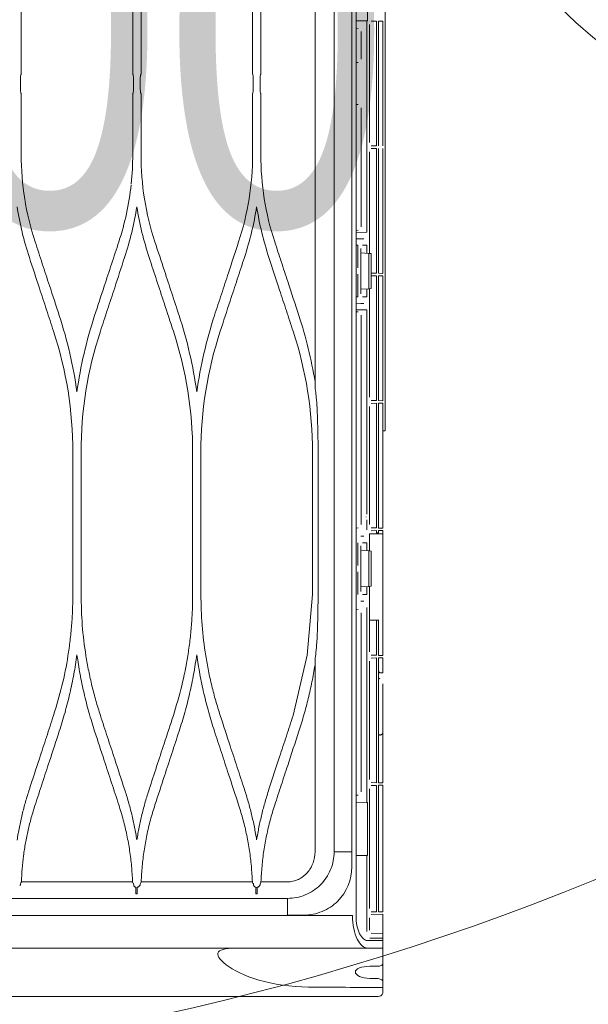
# Model space of a CAD drawing. Header units: inches. Extents: x 67014 to 70164, y -40762 to -35657.
# Tile 42 of 55: x 69175 to 69193, y -39921 to -39889. Entities that reach past the tile are written whole.
import ezdxf

# ---------------------------------------------------------------- set-up
doc = ezdxf.new("R2010")
doc.units = ezdxf.units.IN
doc.header["$MEASUREMENT"] = 0
for name, color, linetype, lineweight in [('p--drzwi', 251, 'Continuous', 0), ('p--klimatyzator', 30, 'Continuous', 15), ('p--opis drzwi', 252, 'Continuous', 0)]:
    doc.layers.add(name, color=color, linetype=linetype, lineweight=lineweight)
doc.styles.add('STYL-1', font='arial.ttf', dxfattribs={"width": 0.75})

# ---------------------------------------------------------------- blocks, each defined once
blk = doc.blocks.new('drzwi-90-100')
blk.add_arc((10.8, 3.225), 84.153, 359.52334, 90.47666)
blk = doc.blocks.new('A$C66B7A3C4')
at = {"layer": 'p--klimatyzator', "lineweight": 15}
for p, q in [((18.684, 82.346), (18.684, 4.654)), ((18.114, 43.5), (18.114, 4.654)), ((18.818, 43.5), (18.818, 2.6)), ((19.758, 18.191), (19.758, 39.351)), ((17.501, 29.464), (17.501, 39.106)), ((19.188, 33.067), (19.188, 31.362)), ((8.064, 31.643), (8.064, 29.651)), ((11.647, 29.651), (11.647, 31.643)), ((11.912, 31.643), (11.912, 29.651)), ((15.495, 29.651), (15.495, 31.643)), ((15.76, 31.643), (15.76, 29.651)), ((19.167, 31.363), (18.818, 31.369)), ((19.188, 31.362), (19.167, 31.363)), ((19.167, 24.573), (19.167, 31.363)), ((19.304, 31.354), (19.472, 31.357)), ((19.472, 31.357), (19.472, 27.347)), ((19.544, 31.358), (19.681, 31.361)), ((19.544, 27.346), (19.544, 31.358)), ((19.681, 31.257), (19.681, 31.361)), ((18.892, 31.124), (18.818, 31.13)), ((19.255, 27.455), (19.255, 31.249)), ((19.681, 31.257), (19.681, 27.448)), ((18.987, 31.02), (18.987, 30.135)), ((18.883, 30.031), (18.818, 30.031)), ((8.038, 29.443), (8.038, 29.235)), ((11.673, 29.235), (11.673, 29.443)), ((11.887, 29.443), (11.887, 29.235)), ((15.52, 29.235), (15.52, 29.443)), ((15.735, 29.443), (15.735, 29.235)), ((17.503, 29.235), (17.503, 29.443)), ((17.501, 19.604), (17.501, 29.213)), ((8.064, 29.027), (8.064, 27.067)), ((11.647, 27.067), (11.647, 29.027)), ((11.912, 29.027), (11.912, 27.067)), ((15.495, 27.067), (15.495, 29.027)), ((15.76, 29.027), (15.76, 27.067)), ((18.818, 28.679), (18.883, 28.679)), ((18.987, 28.575), (18.987, 24.74)), ((19.472, 27.347), (19.304, 27.35)), ((19.304, 27.259), (19.472, 27.262)), ((19.472, 27.262), (19.472, 23.253)), ((19.544, 23.252), (19.544, 27.264)), ((19.681, 27.344), (19.681, 27.448)), ((19.681, 27.162), (19.681, 27.266)), ((19.255, 23.89), (19.255, 27.155)), ((19.681, 27.162), (19.681, 23.353)), ((18.818, 24.63), (18.892, 24.636)), ((18.818, 24.567), (19.167, 24.573)), ((18.818, 24.36), (18.974, 24.363)), ((18.877, 24.153), (18.818, 24.152)), ((18.877, 23.422), (18.877, 24.153)), ((18.974, 24.363), (19.07, 24.363)), ((19.022, 24.155), (19.167, 24.155)), ((19.167, 23.895), (19.167, 24.155)), ((18.974, 22.594), (18.974, 24.052)), ((18.974, 23.905), (19.228, 23.892)), ((19.228, 23.892), (19.302, 23.888)), ((19.228, 22.754), (19.228, 23.892)), ((19.302, 23.888), (19.302, 22.758)), ((18.877, 22.493), (18.877, 23.224)), ((19.472, 23.253), (19.304, 23.256)), ((19.304, 23.165), (19.472, 23.168)), ((19.472, 23.168), (19.472, 19.158)), ((19.681, 23.249), (19.544, 23.252)), ((19.544, 23.169), (19.681, 23.171)), ((19.544, 19.157), (19.544, 23.169)), ((19.681, 23.249), (19.681, 23.353)), ((19.681, 23.067), (19.681, 23.171)), ((19.681, 23.067), (19.681, 19.259)), ((18.818, 22.494), (18.877, 22.493)), ((19.228, 22.754), (18.974, 22.741)), ((19.167, 22.491), (19.022, 22.491)), ((19.167, 22.491), (19.167, 22.751)), ((19.302, 22.758), (19.228, 22.754)), ((19.255, 19.266), (19.255, 22.756)), ((18.974, 22.283), (18.818, 22.286)), ((19.07, 22.283), (18.974, 22.283)), ((19.167, 22.073), (18.818, 22.079)), ((18.818, 22.017), (18.892, 22.01)), ((18.987, 21.907), (18.987, 15.171)), ((19.167, 15.509), (19.167, 22.073)), ((19.472, 19.158), (19.304, 19.161)), ((19.304, 19.07), (19.472, 19.073)), ((19.472, 19.073), (19.472, 15.063)), ((19.681, 19.154), (19.544, 19.157)), ((19.544, 19.074), (19.681, 19.077)), ((19.544, 15.062), (19.544, 19.074)), ((19.681, 19.155), (19.681, 19.259)), ((19.681, 18.973), (19.681, 19.077)), ((19.255, 15.171), (19.255, 18.965)), ((19.681, 18.973), (19.681, 15.164)), ((19.681, 18.187), (19.758, 18.191)), ((9.723, 12.923), (9.723, 17.499)), ((9.988, 17.499), (9.988, 12.923)), ((13.571, 12.923), (13.571, 17.499)), ((13.836, 17.499), (13.836, 12.923)), ((17.419, 12.923), (17.419, 17.499)), ((17.599, 17.499), (17.599, 12.923)), ((19.145, 15.415), (19.145, 15.422)), ((19.167, 15.004), (19.167, 15.329)), ((18.818, 15.061), (18.892, 15.068)), ((19.63, 14.878), (19.26, 14.871)), ((19.472, 15.063), (19.304, 15.066)), ((19.304, 14.975), (19.472, 14.978)), ((19.472, 14.978), (19.472, 14.907)), ((19.472, 14.907), (19.544, 14.907)), ((19.681, 15.06), (19.544, 15.062)), ((19.544, 14.98), (19.681, 14.982)), ((19.544, 14.907), (19.544, 14.98)), ((19.63, 14.878), (19.681, 14.878)), ((19.681, 15.06), (19.681, 15.164)), ((19.681, 14.878), (19.681, 14.982)), ((19.681, 14.878), (19.681, 11.069)), ((18.877, 13.854), (18.877, 14.585)), ((18.974, 14.795), (19.07, 14.795)), ((19.022, 14.587), (19.167, 14.587)), ((19.167, 14.327), (19.167, 14.587)), ((19.255, 14.871), (19.26, 14.871)), ((19.255, 14.322), (19.255, 14.871)), ((18.974, 13.026), (18.974, 14.484)), ((18.974, 14.337), (19.228, 14.324)), ((19.228, 14.324), (19.302, 14.32)), ((19.228, 13.186), (19.228, 14.324)), ((19.302, 14.32), (19.302, 13.19)), ((18.877, 12.924), (18.877, 13.655)), ((19.228, 13.186), (18.974, 13.172)), ((19.167, 12.923), (19.167, 13.183)), ((19.302, 13.19), (19.228, 13.186)), ((19.255, 11.077), (19.255, 13.187)), ((17.419, 12.923), (17.252, 10.971)), ((19.07, 12.715), (18.974, 12.715)), ((19.167, 12.923), (19.022, 12.923)), ((18.818, 12.45), (18.892, 12.444)), ((19.167, 6.233), (19.167, 12.505)), ((18.987, 12.34), (18.987, 6.582)), ((19.424, 12.099), (19.26, 12.099)), ((19.472, 12.099), (19.424, 12.099)), ((19.544, 12.099), (19.472, 12.099)), ((19.472, 12.099), (19.472, 10.969)), ((19.544, 12.099), (19.549, 12.099)), ((19.544, 10.968), (19.544, 12.099)), ((17.252, 10.971), (16.799, 9.036)), ((17.501, 4.653), (17.501, 10.817)), ((19.255, 6.982), (19.255, 10.776)), ((19.472, 10.969), (19.304, 10.972)), ((19.304, 10.881), (19.472, 10.884)), ((19.472, 10.884), (19.472, 6.874)), ((19.681, 10.965), (19.544, 10.968)), ((19.544, 10.885), (19.681, 10.887)), ((19.544, 6.873), (19.544, 10.885)), ((19.681, 10.965), (19.681, 11.069)), ((19.681, 10.887), (19.681, 10.411)), ((19.588, 10.411), (19.549, 10.433)), ((19.588, 10.213), (19.549, 10.235)), ((19.588, 10.411), (19.681, 10.411)), ((19.681, 9.542), (19.681, 10.05)), ((19.681, 7.129), (19.681, 8.482)), ((19.681, 7.129), (19.681, 6.975)), ((19.681, 6.871), (19.681, 6.975)), ((19.255, 2.833), (19.255, 6.681)), ((19.472, 6.874), (19.304, 6.877)), ((19.304, 6.786), (19.472, 6.789)), ((19.472, 6.789), (19.472, 2.725)), ((19.681, 6.87), (19.544, 6.873)), ((19.544, 6.79), (19.681, 6.793)), ((19.544, 2.724), (19.544, 6.79)), ((19.681, 6.871), (19.681, 6.87)), ((19.681, 6.793), (19.681, 6.689)), ((19.681, 6.689), (19.681, 2.826)), ((18.818, 6.472), (18.892, 6.478)), ((18.818, 6.227), (19.167, 6.233)), ((19.167, 6.233), (19.188, 6.233)), ((19.188, 6.233), (19.188, 4.529)), ((19.167, 4.529), (18.818, 4.535)), ((19.188, 4.529), (19.167, 4.529)), ((19.167, 2.089), (19.167, 4.529)), ((11.789, 3.51), (11.788, 3.302)), ((15.645, 3.51), (15.644, 3.302)), ((17.135, 2.61), (17.135, 2.616)), ((19.255, 2.136), (19.255, 2.533)), ((19.472, 2.725), (19.304, 2.728)), ((19.304, 2.638), (19.681, 2.645)), ((19.681, 2.722), (19.544, 2.724)), ((19.681, 2.722), (19.681, 2.826)), ((19.681, 2.541), (19.681, 2.645)), ((19.681, 2.541), (19.681, 2.129)), ((19.681, 2.025), (19.304, 2.032)), ((19.681, 2.025), (19.681, 2.129)), ((19.681, 2.025), (19.681, 1.872)), ((19.681, 2.025), (19.681, 2.025)), ((19.192, 1.799), (19.681, 1.799)), ((19.681, 1.872), (19.263, 1.879)), ((19.681, 1.872), (19.681, 1.799)), ((19.681, 1.799), (19.681, 1.56)), ((19.192, 1.56), (19.681, 1.56)), ((19.681, 1.026), (19.681, 0.748)), ((19.681, 0.748), (19.681, 0.484)), ((19.681, 0.29), (19.681, 0.339)), ((19.681, 0.29), (19.681, 0.265))]:
    blk.add_line(p, q, dxfattribs=at)
for points, knots in [([(8.038, 29.443), (8.038, 29.466), (8.038, 29.489), (8.039, 29.511), (8.04, 29.532), (8.042, 29.553), (8.043, 29.571), (8.045, 29.589), (8.047, 29.605), (8.05, 29.618), (8.052, 29.63), (8.055, 29.639), (8.058, 29.645), (8.06, 29.649), (8.062, 29.651), (8.064, 29.651)], [0, 0, 0, 0, 1, 1, 1, 2, 2, 2, 3, 3, 3, 4, 4, 4, 5, 5, 5, 5]), ([(11.647, 29.651), (11.65, 29.651), (11.653, 29.646), (11.656, 29.638), (11.659, 29.63), (11.661, 29.617), (11.664, 29.601), (11.666, 29.586), (11.668, 29.567), (11.67, 29.546), (11.671, 29.526), (11.672, 29.503), (11.673, 29.48), (11.673, 29.468), (11.673, 29.455), (11.673, 29.443)], [0, 0, 0, 0, 1, 1, 1, 2, 2, 2, 3, 3, 3, 4, 4, 4, 5, 5, 5, 5]), ([(11.887, 29.443), (11.887, 29.466), (11.887, 29.489), (11.888, 29.511), (11.889, 29.533), (11.89, 29.554), (11.892, 29.572), (11.894, 29.591), (11.896, 29.607), (11.899, 29.619), (11.901, 29.631), (11.904, 29.64), (11.906, 29.645), (11.908, 29.649), (11.91, 29.651), (11.912, 29.651)], [0, 0, 0, 0, 1, 1, 1, 2, 2, 2, 3, 3, 3, 4, 4, 4, 5, 5, 5, 5]), ([(15.495, 29.651), (15.497, 29.651), (15.5, 29.646), (15.503, 29.638), (15.506, 29.631), (15.509, 29.619), (15.511, 29.604), (15.513, 29.589), (15.515, 29.57), (15.517, 29.55), (15.518, 29.53), (15.519, 29.508), (15.52, 29.485), (15.52, 29.471), (15.52, 29.457), (15.52, 29.443)], [0, 0, 0, 0, 1, 1, 1, 2, 2, 2, 3, 3, 3, 4, 4, 4, 5, 5, 5, 5]), ([(15.735, 29.443), (15.735, 29.466), (15.735, 29.489), (15.736, 29.511), (15.737, 29.533), (15.739, 29.554), (15.74, 29.572), (15.742, 29.59), (15.744, 29.606), (15.747, 29.619), (15.749, 29.631), (15.752, 29.64), (15.755, 29.645), (15.756, 29.649), (15.758, 29.651), (15.76, 29.651)], [0, 0, 0, 0, 1, 1, 1, 2, 2, 2, 3, 3, 3, 4, 4, 4, 5, 5, 5, 5]), ([(8.064, 29.027), (8.061, 29.027), (8.058, 29.031), (8.055, 29.039), (8.052, 29.046), (8.05, 29.058), (8.047, 29.073), (8.045, 29.088), (8.043, 29.106), (8.042, 29.127), (8.04, 29.147), (8.039, 29.169), (8.039, 29.192), (8.038, 29.206), (8.038, 29.22), (8.038, 29.235)], [0, 0, 0, 0, 1, 1, 1, 2, 2, 2, 3, 3, 3, 4, 4, 4, 5, 5, 5, 5]), ([(11.673, 29.235), (11.673, 29.212), (11.673, 29.189), (11.672, 29.168), (11.671, 29.147), (11.669, 29.126), (11.668, 29.109), (11.666, 29.091), (11.664, 29.075), (11.662, 29.062), (11.659, 29.049), (11.656, 29.04), (11.654, 29.034), (11.651, 29.029), (11.649, 29.027), (11.647, 29.027)], [0, 0, 0, 0, 1, 1, 1, 2, 2, 2, 3, 3, 3, 4, 4, 4, 5, 5, 5, 5]), ([(11.912, 29.027), (11.909, 29.027), (11.906, 29.031), (11.904, 29.038), (11.901, 29.046), (11.898, 29.058), (11.896, 29.072), (11.894, 29.087), (11.892, 29.105), (11.891, 29.124), (11.889, 29.144), (11.888, 29.166), (11.887, 29.189), (11.887, 29.204), (11.887, 29.219), (11.887, 29.235)], [0, 0, 0, 0, 1, 1, 1, 2, 2, 2, 3, 3, 3, 4, 4, 4, 5, 5, 5, 5]), ([(15.52, 29.235), (15.52, 29.212), (15.52, 29.188), (15.519, 29.166), (15.518, 29.145), (15.516, 29.124), (15.515, 29.106), (15.513, 29.088), (15.511, 29.072), (15.508, 29.06), (15.506, 29.047), (15.503, 29.038), (15.501, 29.032), (15.499, 29.029), (15.497, 29.027), (15.495, 29.027)], [0, 0, 0, 0, 1, 1, 1, 2, 2, 2, 3, 3, 3, 4, 4, 4, 5, 5, 5, 5]), ([(15.76, 29.027), (15.757, 29.027), (15.754, 29.031), (15.752, 29.038), (15.749, 29.046), (15.746, 29.058), (15.744, 29.073), (15.742, 29.087), (15.74, 29.105), (15.739, 29.125), (15.737, 29.145), (15.736, 29.167), (15.735, 29.19), (15.735, 29.204), (15.735, 29.22), (15.735, 29.235)], [0, 0, 0, 0, 1, 1, 1, 2, 2, 2, 3, 3, 3, 4, 4, 4, 5, 5, 5, 5]), ([(9.287, 21.891), (9.182, 22.213), (9.077, 22.535), (8.971, 22.857), (8.894, 23.092), (8.818, 23.326), (8.741, 23.56), (8.664, 23.795), (8.588, 24.029), (8.511, 24.264)], [0, 0, 0, 0, 1, 1, 1, 2, 2, 2, 3, 3, 3, 3]), ([(11.2, 24.264), (11.122, 24.025), (11.044, 23.787), (10.966, 23.549), (10.888, 23.311), (10.81, 23.073), (10.732, 22.834), (10.629, 22.52), (10.526, 22.206), (10.423, 21.891)], [0, 0, 0, 0, 1, 1, 1, 2, 2, 2, 3, 3, 3, 3]), ([(13.136, 21.891), (13.057, 22.131), (12.979, 22.371), (12.9, 22.61), (12.822, 22.85), (12.743, 23.089), (12.665, 23.329), (12.563, 23.641), (12.461, 23.952), (12.359, 24.264)], [0, 0, 0, 0, 1, 1, 1, 2, 2, 2, 3, 3, 3, 3]), ([(15.047, 24.264), (14.939, 23.932), (14.83, 23.6), (14.722, 23.269), (14.647, 23.039), (14.572, 22.81), (14.496, 22.58), (14.421, 22.351), (14.346, 22.121), (14.271, 21.891)], [0, 0, 0, 0, 1, 1, 1, 2, 2, 2, 3, 3, 3, 3]), ([(16.984, 21.891), (16.864, 22.258), (16.744, 22.624), (16.624, 22.99), (16.555, 23.202), (16.485, 23.414), (16.416, 23.627), (16.346, 23.839), (16.277, 24.051), (16.207, 24.264)], [0, 0, 0, 0, 1, 1, 1, 2, 2, 2, 3, 3, 3, 3]), ([(8.327, 23.757), (8.434, 23.43), (8.541, 23.103), (8.648, 22.776), (8.724, 22.544), (8.8, 22.313), (8.876, 22.081), (8.951, 21.849), (9.027, 21.617), (9.103, 21.385)], [0, 0, 0, 0, 1, 1, 1, 2, 2, 2, 3, 3, 3, 3]), ([(10.608, 21.385), (10.684, 21.619), (10.761, 21.852), (10.837, 22.086), (10.914, 22.32), (10.99, 22.554), (11.067, 22.788), (11.173, 23.111), (11.278, 23.434), (11.384, 23.757)], [0, 0, 0, 0, 1, 1, 1, 2, 2, 2, 3, 3, 3, 3]), ([(12.175, 23.757), (12.254, 23.514), (12.334, 23.27), (12.414, 23.027), (12.493, 22.783), (12.573, 22.54), (12.653, 22.296), (12.752, 21.992), (12.851, 21.689), (12.951, 21.385)], [0, 0, 0, 0, 1, 1, 1, 2, 2, 2, 3, 3, 3, 3]), ([(14.456, 21.385), (14.562, 21.709), (14.668, 22.033), (14.774, 22.357), (14.85, 22.59), (14.927, 22.824), (15.003, 23.057), (15.08, 23.29), (15.156, 23.524), (15.232, 23.757)], [0, 0, 0, 0, 1, 1, 1, 2, 2, 2, 3, 3, 3, 3]), ([(16.022, 23.757), (16.136, 23.409), (16.25, 23.061), (16.364, 22.713), (16.437, 22.492), (16.509, 22.27), (16.581, 22.049), (16.654, 21.828), (16.726, 21.606), (16.799, 21.385)], [0, 0, 0, 0, 1, 1, 1, 2, 2, 2, 3, 3, 3, 3]), ([(17.532, 19.361), (17.536, 19.327), (17.54, 19.293), (17.543, 19.258), (17.553, 19.151), (17.56, 19.043), (17.565, 18.935)], [0, 0, 0, 0, 1, 1, 1, 2, 2, 2, 2]), ([(17.565, 18.935), (17.568, 18.882), (17.57, 18.829), (17.572, 18.776), (17.577, 18.658), (17.582, 18.541), (17.585, 18.424), (17.589, 18.31), (17.592, 18.195), (17.594, 18.081)], [0, 0, 0, 0, 1, 1, 1, 2, 2, 2, 3, 3, 3, 3]), ([(17.594, 18.081), (17.594, 18.057), (17.595, 18.032), (17.595, 18.008), (17.597, 17.909), (17.598, 17.811), (17.598, 17.713), (17.599, 17.642), (17.599, 17.57), (17.599, 17.499)], [0, 0, 0, 0, 1, 1, 1, 2, 2, 2, 3, 3, 3, 3]), ([(9.103, 9.036), (9.198, 9.351), (9.293, 9.665), (9.372, 9.984), (9.452, 10.303), (9.515, 10.628), (9.567, 10.953), (9.592, 11.116), (9.615, 11.28), (9.635, 11.444), (9.654, 11.607), (9.671, 11.771), (9.684, 11.935), (9.697, 12.099), (9.707, 12.264), (9.713, 12.428), (9.719, 12.593), (9.721, 12.758), (9.723, 12.923)], [0, 0, 0, 0, 1, 1, 1, 2, 2, 2, 3, 3, 3, 4, 4, 4, 5, 5, 5, 6, 6, 6, 6]), ([(9.988, 12.923), (9.995, 12.593), (10.003, 12.264), (10.027, 11.936), (10.051, 11.608), (10.092, 11.28), (10.144, 10.954), (10.17, 10.792), (10.199, 10.63), (10.231, 10.468), (10.264, 10.307), (10.299, 10.146), (10.338, 9.987), (10.376, 9.827), (10.418, 9.667), (10.463, 9.509), (10.509, 9.351), (10.558, 9.194), (10.608, 9.036)], [0, 0, 0, 0, 1, 1, 1, 2, 2, 2, 3, 3, 3, 4, 4, 4, 5, 5, 5, 6, 6, 6, 6]), ([(12.951, 9.036), (13.046, 9.351), (13.141, 9.666), (13.22, 9.986), (13.3, 10.305), (13.363, 10.629), (13.415, 10.955), (13.44, 11.118), (13.463, 11.281), (13.483, 11.445), (13.502, 11.609), (13.518, 11.772), (13.532, 11.936), (13.545, 12.1), (13.555, 12.265), (13.561, 12.429), (13.567, 12.593), (13.569, 12.758), (13.571, 12.923)], [0, 0, 0, 0, 1, 1, 1, 2, 2, 2, 3, 3, 3, 4, 4, 4, 5, 5, 5, 6, 6, 6, 6]), ([(13.836, 12.923), (13.844, 12.594), (13.851, 12.265), (13.875, 11.937), (13.899, 11.609), (13.94, 11.281), (13.992, 10.956), (14.018, 10.793), (14.047, 10.631), (14.08, 10.469), (14.112, 10.308), (14.147, 10.147), (14.186, 9.987), (14.225, 9.827), (14.266, 9.667), (14.311, 9.509), (14.357, 9.351), (14.406, 9.194), (14.456, 9.036)], [0, 0, 0, 0, 1, 1, 1, 2, 2, 2, 3, 3, 3, 4, 4, 4, 5, 5, 5, 6, 6, 6, 6]), ([(17.599, 12.923), (17.599, 12.907), (17.599, 12.891), (17.599, 12.876), (17.599, 12.778), (17.598, 12.679), (17.597, 12.581), (17.596, 12.501), (17.595, 12.421), (17.594, 12.34)], [0, 0, 0, 0, 1, 1, 1, 2, 2, 2, 3, 3, 3, 3]), ([(17.594, 12.34), (17.593, 12.288), (17.592, 12.236), (17.59, 12.183), (17.587, 12.066), (17.584, 11.949), (17.58, 11.831), (17.575, 11.716), (17.571, 11.601), (17.565, 11.486)], [0, 0, 0, 0, 1, 1, 1, 2, 2, 2, 3, 3, 3, 3]), ([(17.565, 11.486), (17.563, 11.452), (17.562, 11.417), (17.559, 11.383), (17.553, 11.275), (17.545, 11.167), (17.532, 11.06)], [0, 0, 0, 0, 1, 1, 1, 2, 2, 2, 2]), ([(9.855, 10.985), (9.824, 10.778), (9.792, 10.57), (9.755, 10.363), (9.718, 10.156), (9.674, 9.951), (9.627, 9.746), (9.579, 9.542), (9.528, 9.338), (9.471, 9.135), (9.413, 8.932), (9.35, 8.731), (9.287, 8.53)], [0, 0, 0, 0, 1, 1, 1, 2, 2, 2, 3, 3, 3, 4, 4, 4, 4]), ([(10.423, 8.53), (10.36, 8.732), (10.297, 8.934), (10.239, 9.138), (10.182, 9.341), (10.131, 9.545), (10.083, 9.75), (10.036, 9.954), (9.993, 10.16), (9.955, 10.366), (9.918, 10.572), (9.887, 10.779), (9.855, 10.985)], [0, 0, 0, 0, 1, 1, 1, 2, 2, 2, 3, 3, 3, 4, 4, 4, 4]), ([(13.703, 10.984), (13.672, 10.776), (13.641, 10.569), (13.603, 10.363), (13.566, 10.157), (13.522, 9.952), (13.475, 9.747), (13.428, 9.542), (13.376, 9.338), (13.319, 9.136), (13.262, 8.933), (13.199, 8.732), (13.136, 8.53)], [0, 0, 0, 0, 1, 1, 1, 2, 2, 2, 3, 3, 3, 4, 4, 4, 4]), ([(14.271, 8.53), (14.208, 8.732), (14.145, 8.933), (14.087, 9.136), (14.03, 9.339), (13.979, 9.542), (13.931, 9.747), (13.884, 9.952), (13.841, 10.157), (13.803, 10.363), (13.766, 10.569), (13.735, 10.776), (13.703, 10.984)], [0, 0, 0, 0, 1, 1, 1, 2, 2, 2, 3, 3, 3, 4, 4, 4, 4]), ([(17.501, 10.653), (17.47, 10.474), (17.439, 10.294), (17.403, 10.116), (17.368, 9.938), (17.327, 9.76), (17.284, 9.583), (17.241, 9.406), (17.195, 9.23), (17.144, 9.055), (17.094, 8.879), (17.039, 8.704), (16.984, 8.53)], [0, 0, 0, 0, 1, 1, 1, 2, 2, 2, 3, 3, 3, 4, 4, 4, 4]), ([(19.681, 9.542), (19.681, 9.474), (19.681, 9.407), (19.681, 9.34), (19.681, 9.273), (19.681, 9.208), (19.681, 9.144), (19.681, 9.081), (19.681, 9.021), (19.681, 8.965), (19.681, 8.908), (19.681, 8.855), (19.681, 8.807), (19.681, 8.759), (19.681, 8.716), (19.681, 8.678), (19.681, 8.64), (19.681, 8.608), (19.681, 8.582), (19.681, 8.555), (19.681, 8.536), (19.681, 8.522), (19.681, 8.509), (19.681, 8.502), (19.681, 8.502)], [0, 0, 0, 0, 1, 1, 1, 2, 2, 2, 3, 3, 3, 4, 4, 4, 5, 5, 5, 6, 6, 6, 7, 7, 7, 8, 8, 8, 8]), ([(8.327, 6.664), (8.434, 6.991), (8.541, 7.318), (8.648, 7.645), (8.724, 7.877), (8.8, 8.109), (8.876, 8.341), (8.951, 8.573), (9.027, 8.804), (9.103, 9.036)], [0, 0, 0, 0, 1, 1, 1, 2, 2, 2, 3, 3, 3, 3]), ([(10.608, 9.036), (10.684, 8.803), (10.761, 8.569), (10.837, 8.335), (10.914, 8.101), (10.99, 7.868), (11.067, 7.634), (11.173, 7.311), (11.278, 6.987), (11.384, 6.664)], [0, 0, 0, 0, 1, 1, 1, 2, 2, 2, 3, 3, 3, 3]), ([(12.175, 6.664), (12.254, 6.908), (12.334, 7.151), (12.414, 7.395), (12.493, 7.638), (12.573, 7.882), (12.653, 8.125), (12.752, 8.429), (12.851, 8.733), (12.951, 9.036)], [0, 0, 0, 0, 1, 1, 1, 2, 2, 2, 3, 3, 3, 3]), ([(14.456, 9.036), (14.562, 8.712), (14.668, 8.388), (14.774, 8.064), (14.85, 7.831), (14.927, 7.598), (15.003, 7.364), (15.08, 7.131), (15.156, 6.898), (15.232, 6.664)], [0, 0, 0, 0, 1, 1, 1, 2, 2, 2, 3, 3, 3, 3]), ([(16.022, 6.664), (16.136, 7.012), (16.25, 7.36), (16.364, 7.708), (16.437, 7.93), (16.509, 8.151), (16.581, 8.372), (16.654, 8.594), (16.726, 8.815), (16.799, 9.036)], [0, 0, 0, 0, 1, 1, 1, 2, 2, 2, 3, 3, 3, 3]), ([(9.287, 8.53), (9.182, 8.208), (9.077, 7.886), (8.971, 7.564), (8.894, 7.33), (8.818, 7.095), (8.741, 6.861), (8.664, 6.627), (8.588, 6.392), (8.511, 6.158)], [0, 0, 0, 0, 1, 1, 1, 2, 2, 2, 3, 3, 3, 3]), ([(11.2, 6.158), (11.122, 6.396), (11.044, 6.634), (10.966, 6.872), (10.888, 7.111), (10.81, 7.349), (10.732, 7.587), (10.629, 7.901), (10.526, 8.216), (10.423, 8.53)], [0, 0, 0, 0, 1, 1, 1, 2, 2, 2, 3, 3, 3, 3]), ([(13.136, 8.53), (13.057, 8.29), (12.979, 8.051), (12.9, 7.811), (12.822, 7.572), (12.743, 7.332), (12.665, 7.092), (12.563, 6.781), (12.461, 6.469), (12.359, 6.158)], [0, 0, 0, 0, 1, 1, 1, 2, 2, 2, 3, 3, 3, 3]), ([(15.047, 6.158), (14.939, 6.489), (14.83, 6.821), (14.722, 7.153), (14.647, 7.382), (14.572, 7.612), (14.496, 7.841), (14.421, 8.071), (14.346, 8.3), (14.271, 8.53)], [0, 0, 0, 0, 1, 1, 1, 2, 2, 2, 3, 3, 3, 3]), ([(16.984, 8.53), (16.864, 8.164), (16.744, 7.798), (16.624, 7.432), (16.555, 7.219), (16.485, 7.007), (16.416, 6.795), (16.346, 6.582), (16.277, 6.37), (16.207, 6.158)], [0, 0, 0, 0, 1, 1, 1, 2, 2, 2, 3, 3, 3, 3]), ([(19.549, 8.414), (19.549, 8.415), (19.55, 8.414), (19.551, 8.414), (19.557, 8.411), (19.563, 8.409), (19.569, 8.408), (19.575, 8.407), (19.582, 8.406), (19.588, 8.406), (19.595, 8.406), (19.601, 8.407), (19.607, 8.408), (19.613, 8.409), (19.619, 8.411), (19.625, 8.414), (19.636, 8.419), (19.646, 8.426), (19.654, 8.435), (19.663, 8.444), (19.669, 8.454), (19.674, 8.466), (19.679, 8.477), (19.681, 8.489), (19.681, 8.502)], [0, 0, 0, 0, 1, 1, 1, 2, 2, 2, 3, 3, 3, 4, 4, 4, 5, 5, 5, 6, 6, 6, 7, 7, 7, 8, 8, 8, 8]), ([(7.931, 5.031), (7.955, 5.169), (7.978, 5.306), (8.005, 5.443), (8.033, 5.58), (8.063, 5.716), (8.096, 5.852), (8.129, 5.988), (8.164, 6.124), (8.203, 6.259), (8.242, 6.395), (8.285, 6.529), (8.327, 6.664)], [0, 0, 0, 0, 1, 1, 1, 2, 2, 2, 3, 3, 3, 4, 4, 4, 4]), ([(11.384, 6.664), (11.426, 6.53), (11.469, 6.396), (11.507, 6.261), (11.546, 6.127), (11.581, 5.991), (11.614, 5.855), (11.647, 5.719), (11.678, 5.583), (11.705, 5.446), (11.732, 5.309), (11.756, 5.172), (11.779, 5.034)], [0, 0, 0, 0, 1, 1, 1, 2, 2, 2, 3, 3, 3, 4, 4, 4, 4]), ([(11.779, 5.034), (11.803, 5.171), (11.826, 5.309), (11.854, 5.445), (11.881, 5.582), (11.911, 5.719), (11.944, 5.854), (11.977, 5.99), (12.012, 6.126), (12.051, 6.26), (12.09, 6.396), (12.132, 6.53), (12.175, 6.664)], [0, 0, 0, 0, 1, 1, 1, 2, 2, 2, 3, 3, 3, 4, 4, 4, 4]), ([(15.232, 6.664), (15.275, 6.53), (15.317, 6.396), (15.356, 6.261), (15.394, 6.127), (15.43, 5.991), (15.463, 5.855), (15.495, 5.72), (15.526, 5.583), (15.553, 5.447), (15.58, 5.31), (15.604, 5.172), (15.627, 5.035)], [0, 0, 0, 0, 1, 1, 1, 2, 2, 2, 3, 3, 3, 4, 4, 4, 4]), ([(15.627, 5.035), (15.651, 5.172), (15.674, 5.31), (15.701, 5.446), (15.729, 5.583), (15.759, 5.719), (15.792, 5.855), (15.825, 5.991), (15.86, 6.126), (15.899, 6.261), (15.938, 6.396), (15.98, 6.53), (16.022, 6.664)], [0, 0, 0, 0, 1, 1, 1, 2, 2, 2, 3, 3, 3, 4, 4, 4, 4]), ([(8.511, 6.158), (8.469, 6.023), (8.427, 5.889), (8.389, 5.753), (8.351, 5.619), (8.317, 5.483), (8.286, 5.346), (8.255, 5.21), (8.228, 5.074), (8.203, 4.937), (8.179, 4.8), (8.157, 4.662), (8.139, 4.524), (8.121, 4.386), (8.106, 4.247), (8.095, 4.109), (8.084, 3.97), (8.077, 3.83), (8.07, 3.691)], [0, 0, 0, 0, 1, 1, 1, 2, 2, 2, 3, 3, 3, 4, 4, 4, 5, 5, 5, 6, 6, 6, 6]), ([(11.641, 3.688), (11.632, 3.856), (11.623, 4.025), (11.608, 4.192), (11.593, 4.359), (11.572, 4.526), (11.547, 4.692), (11.522, 4.857), (11.493, 5.022), (11.459, 5.185), (11.425, 5.349), (11.387, 5.513), (11.343, 5.674), (11.299, 5.836), (11.249, 5.997), (11.2, 6.158)], [0, 0, 0, 0, 1, 1, 1, 2, 2, 2, 3, 3, 3, 4, 4, 4, 5, 5, 5, 5]), ([(12.359, 6.158), (12.309, 5.997), (12.259, 5.835), (12.215, 5.673), (12.171, 5.511), (12.133, 5.347), (12.099, 5.183), (12.065, 5.019), (12.036, 4.854), (12.011, 4.689), (11.986, 4.524), (11.965, 4.357), (11.95, 4.191), (11.936, 4.023), (11.927, 3.856), (11.918, 3.688)], [0, 0, 0, 0, 1, 1, 1, 2, 2, 2, 3, 3, 3, 4, 4, 4, 5, 5, 5, 5]), ([(15.488, 3.687), (15.479, 3.855), (15.471, 4.023), (15.456, 4.191), (15.441, 4.358), (15.42, 4.524), (15.395, 4.69), (15.37, 4.856), (15.341, 5.02), (15.307, 5.184), (15.273, 5.348), (15.235, 5.512), (15.191, 5.673), (15.147, 5.836), (15.097, 5.997), (15.047, 6.158)], [0, 0, 0, 0, 1, 1, 1, 2, 2, 2, 3, 3, 3, 4, 4, 4, 5, 5, 5, 5]), ([(16.207, 6.158), (16.157, 5.996), (16.107, 5.835), (16.063, 5.672), (16.019, 5.51), (15.981, 5.347), (15.947, 5.182), (15.913, 5.018), (15.884, 4.854), (15.859, 4.688), (15.834, 4.523), (15.813, 4.357), (15.799, 4.19), (15.784, 4.023), (15.775, 3.855), (15.766, 3.687)], [0, 0, 0, 0, 1, 1, 1, 2, 2, 2, 3, 3, 3, 4, 4, 4, 5, 5, 5, 5]), ([(17.501, 4.653), (17.501, 4.532), (17.48, 4.41), (17.439, 4.296), (17.397, 4.182), (17.335, 4.075), (17.255, 3.984), (17.215, 3.938), (17.17, 3.897), (17.122, 3.86), (17.073, 3.823), (17.021, 3.791), (16.966, 3.765), (16.911, 3.74), (16.853, 3.72), (16.794, 3.707), (16.735, 3.694), (16.674, 3.687), (16.613, 3.687)], [0, 0, 0, 0, 1, 1, 1, 2, 2, 2, 3, 3, 3, 4, 4, 4, 5, 5, 5, 6, 6, 6, 6]), ([(18.114, 4.654), (18.114, 4.458), (18.075, 4.259), (18, 4.079), (17.925, 3.898), (17.815, 3.73), (17.676, 3.592), (17.537, 3.453), (17.371, 3.343), (17.189, 3.268), (17.007, 3.193), (16.812, 3.156), (16.615, 3.156)], [0, 0, 0, 0, 1, 1, 1, 2, 2, 2, 3, 3, 3, 4, 4, 4, 4]), ([(18.684, 4.654), (18.684, 4.518), (18.684, 4.383), (18.684, 4.247), (18.684, 4.22), (18.684, 4.193), (18.685, 4.165)], [0, 0, 0, 0, 1, 1, 1, 2, 2, 2, 2]), ([(18.685, 4.165), (18.685, 3.762), (18.518, 3.357), (18.231, 3.07), (18.087, 2.926), (17.915, 2.811), (17.729, 2.734), (17.542, 2.657), (17.337, 2.616), (17.135, 2.616)], [0, 0, 0, 0, 1, 1, 1, 2, 2, 2, 3, 3, 3, 3]), ([(8.041, 3.607), (8.039, 3.599), (8.036, 3.59), (8.031, 3.582), (8.027, 3.576), (8.022, 3.57), (8.016, 3.565)], [0, 0, 0, 0, 1, 1, 1, 2, 2, 2, 2]), ([(11.661, 3.636), (11.662, 3.634), (11.664, 3.632), (11.666, 3.63), (11.668, 3.629), (11.67, 3.629), (11.672, 3.628)], [0, 0, 0, 0, 1, 1, 1, 2, 2, 2, 2]), ([(11.694, 3.545), (11.689, 3.549), (11.686, 3.555), (11.683, 3.561), (11.682, 3.564), (11.681, 3.568), (11.681, 3.572)], [0, 0, 0, 0, 1, 1, 1, 2, 2, 2, 2]), ([(11.722, 3.521), (11.717, 3.525), (11.713, 3.529), (11.708, 3.533), (11.703, 3.537), (11.699, 3.541), (11.694, 3.545)], [0, 0, 0, 0, 1, 1, 1, 2, 2, 2, 2]), ([(11.751, 3.51), (11.746, 3.51), (11.742, 3.511), (11.738, 3.512), (11.735, 3.513), (11.731, 3.514), (11.728, 3.516), (11.726, 3.517), (11.724, 3.519), (11.722, 3.521)], [0, 0, 0, 0, 1, 1, 1, 2, 2, 2, 3, 3, 3, 3]), ([(11.829, 3.526), (11.825, 3.523), (11.82, 3.519), (11.815, 3.517), (11.811, 3.514), (11.806, 3.513), (11.802, 3.512), (11.798, 3.511), (11.793, 3.51), (11.789, 3.51)], [0, 0, 0, 0, 1, 1, 1, 2, 2, 2, 3, 3, 3, 3]), ([(11.866, 3.559), (11.86, 3.554), (11.854, 3.548), (11.848, 3.543), (11.842, 3.537), (11.835, 3.532), (11.829, 3.526)], [0, 0, 0, 0, 1, 1, 1, 2, 2, 2, 2]), ([(11.888, 3.597), (11.887, 3.589), (11.883, 3.581), (11.878, 3.573), (11.875, 3.568), (11.871, 3.563), (11.866, 3.559)], [0, 0, 0, 0, 1, 1, 1, 2, 2, 2, 2]), ([(15.507, 3.639), (15.508, 3.637), (15.51, 3.635), (15.513, 3.633), (15.514, 3.632), (15.516, 3.631), (15.518, 3.63)], [0, 0, 0, 0, 1, 1, 1, 2, 2, 2, 2]), ([(15.542, 3.55), (15.537, 3.554), (15.533, 3.56), (15.531, 3.566), (15.529, 3.571), (15.527, 3.576), (15.527, 3.581)], [0, 0, 0, 0, 1, 1, 1, 2, 2, 2, 2]), ([(15.573, 3.522), (15.568, 3.527), (15.563, 3.532), (15.558, 3.536), (15.553, 3.541), (15.547, 3.545), (15.542, 3.55)], [0, 0, 0, 0, 1, 1, 1, 2, 2, 2, 2]), ([(15.605, 3.51), (15.6, 3.51), (15.596, 3.511), (15.592, 3.512), (15.588, 3.513), (15.584, 3.515), (15.581, 3.517), (15.578, 3.518), (15.575, 3.52), (15.573, 3.522)], [0, 0, 0, 0, 1, 1, 1, 2, 2, 2, 3, 3, 3, 3]), ([(15.681, 3.524), (15.678, 3.521), (15.673, 3.518), (15.668, 3.515), (15.664, 3.514), (15.66, 3.512), (15.655, 3.511), (15.652, 3.511), (15.649, 3.51), (15.646, 3.51)], [0, 0, 0, 0, 1, 1, 1, 2, 2, 2, 3, 3, 3, 3]), ([(15.716, 3.554), (15.71, 3.549), (15.704, 3.544), (15.699, 3.539), (15.693, 3.534), (15.687, 3.529), (15.681, 3.524)], [0, 0, 0, 0, 1, 1, 1, 2, 2, 2, 2]), ([(15.735, 3.588), (15.733, 3.58), (15.73, 3.572), (15.726, 3.565), (15.723, 3.561), (15.72, 3.558), (15.716, 3.554)], [0, 0, 0, 0, 1, 1, 1, 2, 2, 2, 2]), ([(15.766, 3.687), (15.765, 3.684), (15.764, 3.681), (15.762, 3.677), (15.754, 3.656), (15.746, 3.635), (15.738, 3.614)], [0, 0, 0, 0, 1, 1, 1, 2, 2, 2, 2]), ([(16.615, 3.156), (15.347, 3.156), (14.078, 3.155), (12.818, 3.154), (11.558, 3.153), (10.305, 3.152), (9.074, 3.153), (8.459, 3.154), (7.848, 3.155), (7.243, 3.156), (6.638, 3.157), (6.041, 3.156), (5.448, 3.162), (4.856, 3.167), (4.271, 3.169), (3.674, 3.174), (3.077, 3.178), (2.465, 3.183), (1.836, 3.185)], [0, 0, 0, 0, 1, 1, 1, 2, 2, 2, 3, 3, 3, 4, 4, 4, 5, 5, 5, 6, 6, 6, 6]), ([(1.327, 2.61), (1.494, 2.61), (1.666, 2.61), (1.834, 2.61), (2.002, 2.61), (2.169, 2.61), (2.335, 2.61), (2.666, 2.61), (2.993, 2.61), (3.316, 2.61), (3.964, 2.61), (4.601, 2.61), (5.237, 2.61), (5.874, 2.61), (6.511, 2.61), (7.157, 2.61), (7.803, 2.61), (8.456, 2.61), (9.114, 2.61), (10.432, 2.61), (11.769, 2.61), (13.107, 2.61), (14.446, 2.61), (15.789, 2.61), (17.135, 2.61)], [0, 0, 0, 0, 1, 1, 1, 2, 2, 2, 3, 3, 3, 4, 4, 4, 5, 5, 5, 6, 6, 6, 7, 7, 7, 8, 8, 8, 8]), ([(17.135, 2.616), (17.126, 2.617), (17.116, 2.617), (17.106, 2.617), (16.943, 2.617), (16.78, 2.617), (16.616, 2.617)], [0, 0, 0, 0, 1, 1, 1, 2, 2, 2, 2]), ([(17.123, 2.6), (17.457, 2.6), (17.792, 2.6), (18.126, 2.6), (18.319, 2.6), (18.513, 2.6), (18.706, 2.6)], [0, 0, 0, 0, 1, 1, 1, 2, 2, 2, 2]), ([(18.706, 2.6), (18.706, 2.31), (18.765, 2.033), (18.857, 1.846), (18.949, 1.66), (19.07, 1.56), (19.192, 1.56)], [0, 0, 0, 0, 1, 1, 1, 2, 2, 2, 2]), ([(18.818, 2.6), (18.818, 2.377), (18.863, 2.163), (18.934, 2.02), (19.005, 1.876), (19.098, 1.799), (19.192, 1.799)], [0, 0, 0, 0, 1, 1, 1, 2, 2, 2, 2]), ([(19.192, 1.56), (18.112, 1.56), (17.032, 1.56), (15.955, 1.56), (14.877, 1.56), (13.802, 1.56), (12.728, 1.56), (11.655, 1.56), (10.581, 1.56), (9.521, 1.56), (8.46, 1.56), (7.417, 1.56), (6.39, 1.56)], [0, 0, 0, 0, 1, 1, 1, 2, 2, 2, 3, 3, 3, 4, 4, 4, 4]), ([(11.751, 1.56), (11.747, 1.56), (11.742, 1.56), (11.738, 1.56), (11.721, 1.56), (11.702, 1.56), (11.683, 1.56), (11.664, 1.56), (11.645, 1.56), (11.627, 1.56), (11.61, 1.56), (11.593, 1.56), (11.578, 1.56), (11.562, 1.56), (11.549, 1.56), (11.538, 1.56)], [0, 0, 0, 0, 1, 1, 1, 2, 2, 2, 3, 3, 3, 4, 4, 4, 5, 5, 5, 5]), ([(15.085, 1.56), (14.711, 1.56), (14.475, 1.528), (14.402, 1.436), (14.329, 1.343), (14.421, 1.189), (14.648, 1.019), (14.875, 0.849), (15.24, 0.664), (15.701, 0.527), (16.161, 0.391), (16.716, 0.305), (17.289, 0.303)], [0, 0, 0, 0, 1, 1, 1, 2, 2, 2, 3, 3, 3, 4, 4, 4, 4]), ([(19.681, 1.046), (19.681, 1.074), (19.681, 1.101), (19.681, 1.127), (19.681, 1.2), (19.681, 1.266), (19.681, 1.322), (19.681, 1.377), (19.681, 1.423), (19.681, 1.459), (19.681, 1.494), (19.681, 1.52), (19.681, 1.536), (19.681, 1.553), (19.681, 1.56), (19.681, 1.56)], [0, 0, 0, 0, 1, 1, 1, 2, 2, 2, 3, 3, 3, 4, 4, 4, 5, 5, 5, 5]), ([(19.265, 0.972), (19.136, 0.973), (19.012, 0.953), (18.927, 0.919), (18.842, 0.885), (18.797, 0.837), (18.797, 0.788), (18.798, 0.738), (18.844, 0.688), (18.929, 0.648), (19.013, 0.609), (19.136, 0.583), (19.265, 0.582)], [0, 0, 0, 0, 1, 1, 1, 2, 2, 2, 3, 3, 3, 4, 4, 4, 4]), ([(19.473, 0.971), (19.495, 0.971), (19.518, 0.972), (19.539, 0.975), (19.56, 0.977), (19.58, 0.981), (19.597, 0.986), (19.615, 0.991), (19.631, 0.997), (19.643, 1.003), (19.657, 1.01), (19.667, 1.018), (19.673, 1.026), (19.679, 1.032), (19.681, 1.04), (19.681, 1.046)], [0, 0, 0, 0, 1, 1, 1, 2, 2, 2, 3, 3, 3, 4, 4, 4, 5, 5, 5, 5]), ([(19.681, 0.484), (19.681, 0.496), (19.677, 0.508), (19.668, 0.519), (19.658, 0.53), (19.645, 0.54), (19.627, 0.549), (19.61, 0.557), (19.589, 0.565), (19.566, 0.57), (19.546, 0.575), (19.522, 0.578), (19.499, 0.58), (19.49, 0.58), (19.482, 0.58), (19.473, 0.581)], [0, 0, 0, 0, 1, 1, 1, 2, 2, 2, 3, 3, 3, 4, 4, 4, 5, 5, 5, 5]), ([(1.112, 0), (1.119, 0), (1.125, 0), (1.132, 0), (1.18, 0), (1.232, 0), (1.291, 0), (1.3, 0), (1.308, 0), (1.317, 0), (1.335, 0), (1.353, 0), (1.371, 0), (1.39, 0), (1.409, 0), (1.429, 0), (1.449, 0), (1.47, 0), (1.491, 0), (1.513, 0), (1.535, 0), (1.559, 0), (1.652, 0), (1.76, 0), (1.89, 0), (1.954, 0), (2.025, 0), (2.101, 0), (2.177, 0), (2.259, 0), (2.347, 0), (2.434, 0), (2.528, 0), (2.626, 0), (2.725, 0), (2.83, 0), (2.94, 0), (3.049, 0), (3.165, 0), (3.285, 0), (3.405, 0), (3.531, 0), (3.661, 0), (3.922, 0), (4.203, 0), (4.502, 0), (4.802, 0), (5.12, 0), (5.455, 0), (5.79, 0), (6.141, 0), (6.508, 0), (6.692, 0), (6.879, 0), (7.07, 0), (7.165, 0), (7.262, 0), (7.359, 0), (7.456, 0), (7.554, 0), (7.653, 0), (8.049, 0), (8.458, 0), (8.878, 0), (9.088, 0), (9.301, 0), (9.516, 0), (9.732, 0), (9.949, 0), (10.169, 0), (10.388, 0), (10.609, 0), (10.831, 0), (11.053, 0), (11.276, 0), (11.499, 0), (11.723, 0), (11.947, 0), (12.171, 0), (12.396, 0), (12.621, 0), (12.847, 0), (12.96, 0), (13.073, 0), (13.186, 0), (13.299, 0), (13.412, 0), (13.525, 0), (13.751, 0), (13.978, 0), (14.205, 0), (15.112, 0), (16.024, 0), (16.937, 0), (17.799, 0), (18.662, 0), (19.525, 0)], [0, 0, 0, 0, 1, 1, 1, 2, 2, 2, 3, 3, 3, 4, 4, 4, 5, 5, 5, 6, 6, 6, 7, 7, 7, 8, 8, 8, 9, 9, 9, 10, 10, 10, 11, 11, 11, 12, 12, 12, 13, 13, 13, 14, 14, 14, 15, 15, 15, 16, 16, 16, 17, 17, 17, 18, 18, 18, 19, 19, 19, 20, 20, 20, 21, 21, 21, 22, 22, 22, 23, 23, 23, 24, 24, 24, 25, 25, 25, 26, 26, 26, 27, 27, 27, 28, 28, 28, 29, 29, 29, 30, 30, 30, 31, 31, 31, 32, 32, 32, 32]), ([(19.525, 0.005), (17.913, 0.005), (16.3, 0.005), (14.69, 0.004), (13.885, 0.004), (13.08, 0.004), (12.277, 0.004), (11.473, 0.004), (10.664, 0.004), (9.881, 0.004), (9.097, 0.003), (8.343, 0.003), (7.616, 0.003), (7.253, 0.003), (6.895, 0.003), (6.553, 0.003), (6.211, 0.003), (5.881, 0.003), (5.563, 0.003), (4.928, 0.003), (4.336, 0.003), (3.807, 0.003), (3.278, 0.003), (2.816, 0.003), (2.423, 0.003)], [0, 0, 0, 0, 1, 1, 1, 2, 2, 2, 3, 3, 3, 4, 4, 4, 5, 5, 5, 6, 6, 6, 7, 7, 7, 8, 8, 8, 8]), ([(19.525, 0), (19.561, 0), (19.59, 0.012), (19.61, 0.025), (19.63, 0.038), (19.643, 0.052), (19.653, 0.066), (19.674, 0.096), (19.681, 0.126), (19.681, 0.156)], [0, 0, 0, 0, 1, 1, 1, 2, 2, 2, 3, 3, 3, 3])]:
    blk.add_open_spline(points, degree=3, knots=knots, dxfattribs=at)
for points in [[(17.501, 29.464), (17.502, 29.457), (17.503, 29.45), (17.503, 29.443)], [(17.503, 29.235), (17.503, 29.227), (17.502, 29.22), (17.501, 29.213)], [(8.511, 24.264), (8.214, 25.172), (8.064, 26.108), (8.064, 27.067)], [(11.647, 27.067), (11.647, 26.753), (11.631, 26.44), (11.598, 26.13)], [(12.359, 24.264), (12.061, 25.173), (11.912, 26.109), (11.912, 27.067)], [(15.495, 27.067), (15.495, 26.11), (15.345, 25.174), (15.047, 24.264)], [(16.207, 24.264), (15.909, 25.174), (15.76, 26.11), (15.76, 27.067)], [(11.595, 26.097), (11.528, 25.475), (11.396, 24.863), (11.2, 24.264)], [(7.931, 25.39), (8.019, 24.838), (8.151, 24.294), (8.327, 23.757)], [(11.384, 23.757), (11.559, 24.293), (11.691, 24.837), (11.779, 25.387)], [(11.779, 25.387), (11.867, 24.837), (11.999, 24.293), (12.175, 23.757)], [(15.232, 23.757), (15.408, 24.293), (15.539, 24.836), (15.627, 25.386)], [(15.627, 25.386), (15.715, 24.836), (15.847, 24.293), (16.022, 23.757)], [(9.855, 19.436), (9.74, 20.267), (9.551, 21.086), (9.287, 21.891)], [(10.423, 21.891), (10.16, 21.086), (9.97, 20.267), (9.855, 19.436)], [(13.703, 19.438), (13.588, 20.268), (13.399, 21.086), (13.136, 21.891)], [(14.271, 21.891), (14.008, 21.086), (13.818, 20.268), (13.703, 19.438)], [(17.502, 19.765), (17.385, 20.483), (17.213, 21.192), (16.984, 21.891)], [(9.103, 21.385), (9.515, 20.126), (9.723, 18.828), (9.723, 17.499)], [(9.988, 17.499), (9.988, 18.828), (10.195, 20.125), (10.608, 21.385)], [(12.951, 21.385), (13.364, 20.124), (13.571, 18.826), (13.571, 17.499)], [(13.836, 17.499), (13.836, 18.826), (14.043, 20.124), (14.456, 21.385)], [(16.799, 21.385), (17.212, 20.124), (17.419, 18.826), (17.419, 17.499)], [(17.532, 19.361), (17.523, 19.442), (17.512, 19.523), (17.501, 19.604)], [(17.501, 10.817), (17.512, 10.898), (17.523, 10.979), (17.532, 11.06)], [(18.114, 4.654), (18.253, 4.654), (18.436, 4.654), (18.662, 4.654)], [(18.684, 4.654), (18.683, 4.654), (18.674, 4.654), (18.662, 4.654)], [(8.041, 3.607), (8.041, 3.609), (8.041, 3.612), (8.042, 3.614)], [(8.07, 3.691), (8.06, 3.665), (8.051, 3.64), (8.042, 3.614)], [(11.641, 3.688), (10.435, 3.689), (9.241, 3.69), (8.07, 3.691)], [(11.661, 3.636), (11.654, 3.653), (11.647, 3.671), (11.641, 3.688)], [(11.676, 3.614), (11.675, 3.619), (11.673, 3.623), (11.672, 3.628)], [(11.676, 3.614), (11.678, 3.6), (11.679, 3.586), (11.681, 3.572)], [(11.75, 3.302), (11.75, 3.372), (11.75, 3.441), (11.751, 3.51)], [(11.888, 3.597), (11.889, 3.603), (11.889, 3.608), (11.89, 3.614)], [(11.918, 3.688), (11.909, 3.663), (11.899, 3.639), (11.89, 3.614)], [(15.488, 3.687), (14.293, 3.687), (13.1, 3.688), (11.918, 3.688)], [(15.507, 3.639), (15.501, 3.655), (15.495, 3.671), (15.488, 3.687)], [(15.523, 3.614), (15.522, 3.619), (15.52, 3.625), (15.518, 3.63)], [(15.523, 3.614), (15.525, 3.603), (15.526, 3.592), (15.527, 3.581)], [(15.605, 3.302), (15.605, 3.372), (15.605, 3.441), (15.606, 3.51)], [(15.735, 3.588), (15.736, 3.597), (15.737, 3.606), (15.738, 3.614)], [(16.613, 3.687), (16.331, 3.687), (16.048, 3.687), (15.766, 3.687)], [(11.788, 3.302), (11.775, 3.302), (11.763, 3.302), (11.75, 3.302)], [(15.644, 3.302), (15.631, 3.302), (15.618, 3.302), (15.605, 3.302)], [(16.615, 3.156), (16.615, 3.029), (16.615, 2.85), (16.615, 2.637)], [(16.616, 2.617), (16.616, 2.618), (16.616, 2.626), (16.615, 2.637)], [(19.473, 0.971), (19.404, 0.972), (19.335, 0.972), (19.265, 0.972)], [(19.265, 0.582), (19.335, 0.581), (19.404, 0.581), (19.473, 0.581)], [(19.681, 0.339), (19.681, 0.388), (19.681, 0.436), (19.681, 0.484)], [(17.289, 0.303), (18.087, 0.299), (18.884, 0.293), (19.681, 0.29)], [(19.681, 0.156), (19.681, 0.201), (19.681, 0.245), (19.681, 0.29)]]:
    blk.add_open_spline(points, degree=3, dxfattribs=at)

msp = doc.modelspace()

# ---------------------------------------------------------------- linework, layer by layer
at = {"layer": 'p--opis drzwi'}
msp.add_circle((69203.062, -39877.861), 15, dxfattribs=at)

# ---------------------------------------------------------------- block references
at = {"layer": 'p--drzwi', "rotation": 270}
msp.add_blockref('drzwi-90-100', (69158.423, -39827.861), dxfattribs=at)
at = {"layer": 'p--klimatyzator', "color": 2, "linetype": 'Continuous', "lineweight": 60}
msp.add_blockref('A$C66B7A3C4', (69167.094, -39920.273), dxfattribs=at)

# ---------------------------------------------------------------- texts
at = {"layer": 'p--opis drzwi', "insert": (69165.159, -39862.16), "char_height": 12.5, "width": 17.2395, "attachment_point": 1, "style": 'STYL-1'}
msp.add_mtext('90\\P200', dxfattribs=at)

doc.saveas('drawing.dxf')
